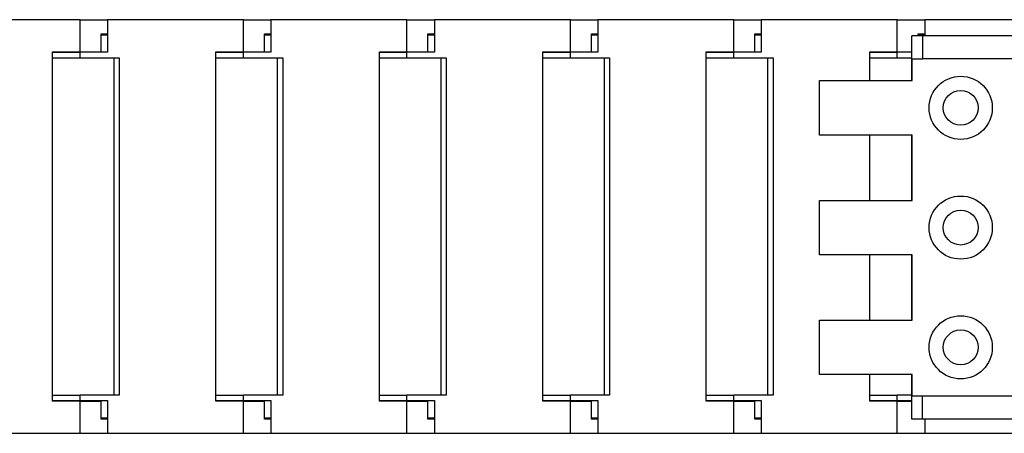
# Model space of a CAD drawing. Header units: millimetres. Extents: x 10 to 410, y 10 to 314.
# Tile 3 of 9: x 147 to 237, y 171 to 209. Entities that reach past the tile are written whole.
import ezdxf

# ---------------------------------------------------------------- set-up
doc = ezdxf.new("R2010")
doc.units = ezdxf.units.MM
doc.header["$LTSCALE"] = 1.5

msp = doc.modelspace()

# ---------------------------------------------------------------- linework, layer by layer
for p, q in [((152.184, 209.458), (139.707, 209.458)), ((152.184, 206.508), (152.184, 209.458)), ((152.184, 209.458), (154.707, 209.458)), ((154.707, 209.458), (154.707, 206.458)), ((167.184, 209.458), (154.707, 209.458)), ((167.184, 206.508), (167.184, 209.458)), ((167.184, 209.458), (169.707, 209.458)), ((169.707, 209.458), (169.707, 206.458)), ((182.184, 209.458), (169.707, 209.458)), ((182.184, 206.508), (182.184, 209.458)), ((182.184, 209.458), (184.707, 209.458)), ((184.707, 209.458), (184.707, 206.458)), ((197.184, 209.458), (184.707, 209.458)), ((197.184, 206.508), (197.184, 209.458)), ((197.184, 209.458), (199.707, 209.458)), ((199.707, 209.458), (199.707, 206.458)), ((212.184, 209.458), (199.707, 209.458)), ((212.184, 206.508), (212.184, 209.458)), ((212.184, 209.458), (214.707, 209.458)), ((214.707, 209.458), (214.707, 206.458)), ((227.184, 209.458), (214.707, 209.458)), ((227.184, 206.508), (227.184, 209.458)), ((227.184, 209.458), (229.707, 209.458)), ((229.707, 209.458), (229.707, 207.958)), ((242.184, 209.458), (229.707, 209.458)), ((154.113, 208.158), (154.707, 208.158)), ((154.113, 206.508), (154.113, 208.158)), ((154.113, 208.058), (154.707, 208.058)), ((169.113, 208.158), (169.707, 208.158)), ((169.113, 206.508), (169.113, 208.158)), ((169.113, 208.058), (169.707, 208.058)), ((184.113, 208.158), (184.707, 208.158)), ((184.113, 206.508), (184.113, 208.158)), ((184.113, 208.058), (184.707, 208.058)), ((199.113, 208.158), (199.707, 208.158)), ((199.113, 206.508), (199.113, 208.158)), ((199.113, 208.058), (199.707, 208.058)), ((214.113, 208.158), (214.707, 208.158)), ((214.113, 206.508), (214.113, 208.158)), ((214.113, 208.058), (214.707, 208.058)), ((228.508, 203.858), (228.508, 207.958)), ((229.508, 207.958), (228.508, 207.958)), ((229.113, 208.158), (229.707, 208.158)), ((229.113, 207.958), (229.113, 208.158)), ((229.113, 208.058), (229.707, 208.058)), ((229.508, 207.958), (229.508, 205.858)), ((239.834, 207.958), (229.508, 207.958)), ((149.66, 206.508), (152.184, 206.508)), ((149.66, 174.408), (149.66, 206.508)), ((149.66, 206.458), (152.184, 206.458)), ((152.184, 206.508), (154.113, 206.508)), ((152.184, 205.958), (152.184, 206.458)), ((154.707, 206.458), (152.184, 206.458)), ((164.66, 206.508), (167.184, 206.508)), ((164.66, 174.408), (164.66, 206.508)), ((164.66, 206.458), (167.184, 206.458)), ((167.184, 206.508), (169.113, 206.508)), ((167.184, 205.958), (167.184, 206.458)), ((169.707, 206.458), (167.184, 206.458)), ((179.66, 206.508), (182.184, 206.508)), ((179.66, 174.408), (179.66, 206.508)), ((179.66, 206.458), (182.184, 206.458)), ((182.184, 206.508), (184.113, 206.508)), ((182.184, 205.958), (182.184, 206.458)), ((184.707, 206.458), (182.184, 206.458)), ((194.66, 206.508), (197.184, 206.508)), ((194.66, 174.408), (194.66, 206.508)), ((194.66, 206.458), (197.184, 206.458)), ((197.184, 206.508), (199.113, 206.508)), ((197.184, 205.958), (197.184, 206.458)), ((199.707, 206.458), (197.184, 206.458)), ((209.66, 206.508), (212.184, 206.508)), ((209.66, 174.408), (209.66, 206.508)), ((209.66, 206.458), (212.184, 206.458)), ((212.184, 206.508), (214.113, 206.508)), ((212.184, 205.958), (212.184, 206.458)), ((214.707, 206.458), (212.184, 206.458)), ((224.66, 206.508), (227.184, 206.508)), ((224.66, 203.858), (224.66, 206.508)), ((224.66, 206.458), (227.184, 206.458)), ((227.184, 206.508), (228.508, 206.508)), ((227.184, 205.958), (227.184, 206.458)), ((228.508, 206.458), (227.184, 206.458)), ((149.66, 205.958), (152.184, 205.958)), ((152.184, 205.958), (155.784, 205.958)), ((155.284, 205.958), (155.284, 174.958)), ((155.784, 205.958), (155.784, 174.958)), ((164.66, 205.958), (167.184, 205.958)), ((167.184, 205.958), (170.784, 205.958)), ((170.284, 205.958), (170.284, 174.958)), ((170.784, 205.958), (170.784, 174.958)), ((179.66, 205.958), (182.184, 205.958)), ((182.184, 205.958), (185.784, 205.958)), ((185.284, 205.958), (185.284, 174.958)), ((185.784, 205.958), (185.784, 174.958)), ((194.66, 205.958), (197.184, 205.958)), ((197.184, 205.958), (200.784, 205.958)), ((200.284, 205.958), (200.284, 174.958)), ((200.784, 205.958), (200.784, 174.958)), ((209.66, 205.958), (212.184, 205.958)), ((212.184, 205.958), (215.784, 205.958)), ((215.284, 205.958), (215.284, 174.958)), ((215.784, 205.958), (215.784, 174.958)), ((224.66, 205.958), (227.184, 205.958)), ((227.184, 205.958), (228.508, 205.958)), ((228.562, 203.858), (228.562, 205.858)), ((228.562, 205.858), (229.508, 205.858)), ((239.834, 205.858), (229.508, 205.858)), ((220.058, 198.858), (220.058, 203.858)), ((220.058, 203.858), (228.562, 203.858)), ((228.562, 198.858), (220.058, 198.858)), ((224.66, 192.858), (224.66, 198.858)), ((228.508, 192.858), (228.508, 198.858)), ((228.562, 192.858), (228.562, 198.858)), ((220.058, 187.858), (220.058, 192.858)), ((220.058, 192.858), (228.562, 192.858)), ((228.562, 187.858), (220.058, 187.858)), ((224.66, 181.858), (224.66, 187.858)), ((228.508, 181.858), (228.508, 187.858)), ((228.562, 181.858), (228.562, 187.858)), ((220.058, 176.858), (220.058, 181.858)), ((220.058, 181.858), (228.562, 181.858)), ((228.562, 176.858), (220.058, 176.858)), ((224.66, 174.408), (224.66, 176.858)), ((228.508, 172.758), (228.508, 176.858)), ((228.562, 174.858), (228.562, 176.858)), ((149.66, 174.958), (152.184, 174.958)), ((149.66, 174.458), (152.184, 174.458)), ((152.184, 174.408), (149.66, 174.408)), ((155.784, 174.958), (152.184, 174.958)), ((152.184, 174.458), (152.184, 174.958)), ((152.184, 174.458), (154.707, 174.458)), ((152.184, 171.458), (152.184, 174.408)), ((152.184, 174.408), (154.113, 174.408)), ((154.113, 172.758), (154.113, 174.408)), ((154.707, 174.458), (154.707, 171.458)), ((164.66, 174.958), (167.184, 174.958)), ((164.66, 174.458), (167.184, 174.458)), ((167.184, 174.408), (164.66, 174.408)), ((170.784, 174.958), (167.184, 174.958)), ((167.184, 174.458), (167.184, 174.958)), ((167.184, 174.458), (169.707, 174.458)), ((167.184, 171.458), (167.184, 174.408)), ((167.184, 174.408), (169.113, 174.408)), ((169.113, 172.758), (169.113, 174.408)), ((169.707, 174.458), (169.707, 171.458)), ((179.66, 174.958), (182.184, 174.958)), ((179.66, 174.458), (182.184, 174.458)), ((182.184, 174.408), (179.66, 174.408)), ((185.784, 174.958), (182.184, 174.958)), ((182.184, 174.458), (182.184, 174.958)), ((182.184, 174.458), (184.707, 174.458)), ((182.184, 171.458), (182.184, 174.408)), ((182.184, 174.408), (184.113, 174.408)), ((184.113, 172.758), (184.113, 174.408)), ((184.707, 174.458), (184.707, 171.458)), ((194.66, 174.958), (197.184, 174.958)), ((194.66, 174.458), (197.184, 174.458)), ((197.184, 174.408), (194.66, 174.408)), ((200.784, 174.958), (197.184, 174.958)), ((197.184, 174.458), (197.184, 174.958)), ((197.184, 174.458), (199.707, 174.458)), ((197.184, 171.458), (197.184, 174.408)), ((197.184, 174.408), (199.113, 174.408)), ((199.113, 172.758), (199.113, 174.408)), ((199.707, 174.458), (199.707, 171.458)), ((209.66, 174.958), (212.184, 174.958)), ((209.66, 174.458), (212.184, 174.458)), ((212.184, 174.408), (209.66, 174.408)), ((215.784, 174.958), (212.184, 174.958)), ((212.184, 174.458), (212.184, 174.958)), ((212.184, 174.458), (214.707, 174.458)), ((212.184, 171.458), (212.184, 174.408)), ((212.184, 174.408), (214.113, 174.408)), ((214.113, 172.758), (214.113, 174.408)), ((214.707, 174.458), (214.707, 171.458)), ((224.66, 174.958), (227.184, 174.958)), ((224.66, 174.458), (227.184, 174.458)), ((227.184, 174.408), (224.66, 174.408)), ((228.508, 174.958), (227.184, 174.958)), ((227.184, 174.458), (227.184, 174.958)), ((227.184, 174.458), (228.508, 174.458)), ((227.184, 171.458), (227.184, 174.408)), ((227.184, 174.408), (228.508, 174.408)), ((229.508, 174.858), (228.562, 174.858)), ((229.508, 172.758), (229.508, 174.858)), ((239.834, 174.858), (229.508, 174.858)), ((154.707, 172.858), (154.113, 172.858)), ((154.707, 172.758), (154.113, 172.758)), ((169.707, 172.858), (169.113, 172.858)), ((169.707, 172.758), (169.113, 172.758)), ((184.707, 172.858), (184.113, 172.858)), ((184.707, 172.758), (184.113, 172.758)), ((199.707, 172.858), (199.113, 172.858)), ((199.707, 172.758), (199.113, 172.758)), ((214.707, 172.858), (214.113, 172.858)), ((214.707, 172.758), (214.113, 172.758)), ((229.508, 172.758), (228.508, 172.758)), ((239.834, 172.758), (229.508, 172.758)), ((229.707, 172.758), (229.707, 171.458)), ((139.707, 171.458), (152.184, 171.458)), ((152.184, 171.458), (154.707, 171.458)), ((154.707, 171.458), (167.184, 171.458)), ((167.184, 171.458), (169.707, 171.458)), ((169.707, 171.458), (182.184, 171.458)), ((182.184, 171.458), (184.707, 171.458)), ((184.707, 171.458), (197.184, 171.458)), ((197.184, 171.458), (199.707, 171.458)), ((199.707, 171.458), (212.184, 171.458)), ((212.184, 171.458), (214.707, 171.458)), ((214.707, 171.458), (227.184, 171.458)), ((227.184, 171.458), (229.707, 171.458)), ((229.707, 171.458), (242.184, 171.458))]:
    msp.add_line(p, q)
for centre, radius in [((233.008, 201.358), 2.9), ((233.008, 201.358), 1.6), ((233.008, 190.358), 2.9), ((233.008, 190.358), 1.6), ((233.008, 179.358), 2.9), ((233.008, 179.358), 1.6)]:
    msp.add_circle(centre, radius)

doc.saveas('drawing.dxf')
